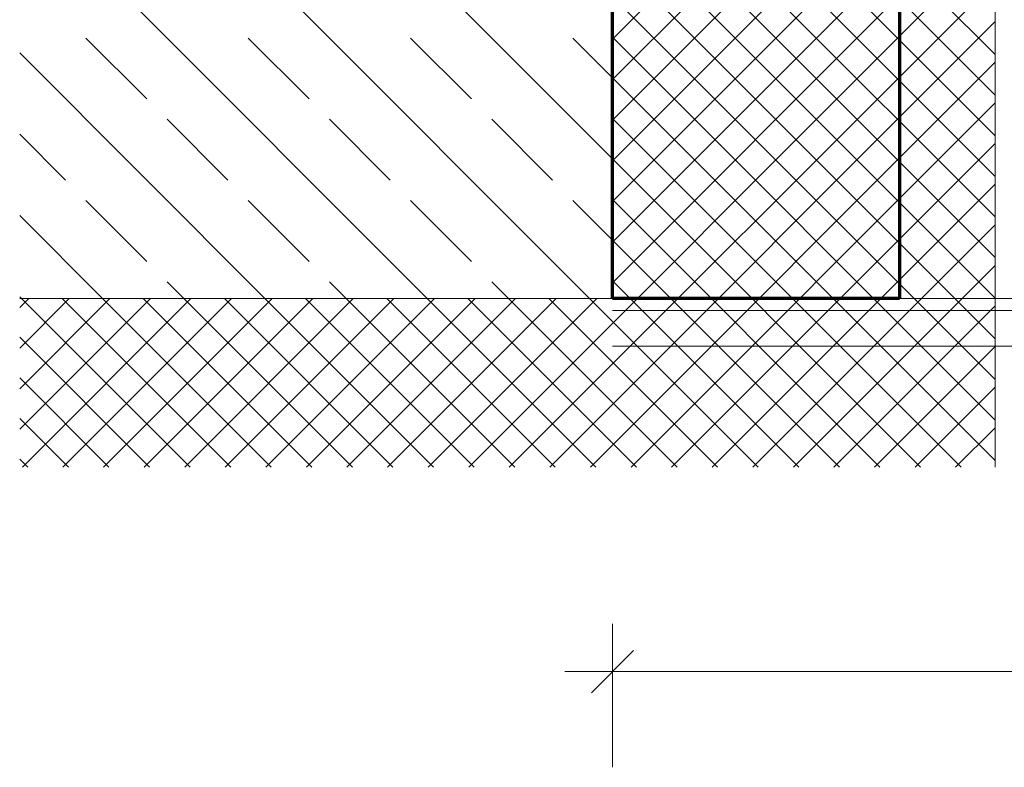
# Model space of a CAD drawing. Header units: millimetres. Extents: x 0 to 96, y -6 to 70.6.
# Tile 4 of 138: x 23 to 25, y -5.5 to -4. Entities that reach past the tile are written whole.
import ezdxf

# ---------------------------------------------------------------- set-up
doc = ezdxf.new("R2010")
doc.units = ezdxf.units.MM
doc.linetypes.add('HIDDEN', pattern=[0.375, 0.25, -0.125])
doc.styles.add('Arial Narrow', font='ARIALN.TTF')
doc.dimstyles.new('Arch_Strakon_dimstyle', dxfattribs={"dimtxt": 15.75, "dimasz": 1, "dimexe": 1.25, "dimexo": 0.0625, "dimgap": 1, "dimtad": 0, "dimdec": 3, "dimzin": 12, "dimdsep": 46, "dimtxsty": 'Arial Narrow', "dimblk": 'Arrowhead_Tick', "dimsah": 1, "dimcen": 0, "dimse1": 1, "dimse2": 1, "dimclrd": 6, "dimclrt": 2, "dimazin": 0, "dimtfac": 1, "dimtdec": 4, "dimtmove": 0, "dimatfit": 3, "dimldrblk": 'NONE', "dimfxl": 1, "dimtvp": 1, "dimtolj": 1, "dimtzin": 0, "dimlwd": 13, "dimarcsym": 2})

# ---------------------------------------------------------------- blocks, each defined once
blk = doc.blocks.new('Arrowhead_Tick')
at = {"color": 0, "linetype": 'Continuous', "lineweight": -2}
for p, q in [((0, 20), (0, -10)), ((-1, 0), (0, 0)), ((10, 0), (0, 0))]:
    blk.add_line(p, q, dxfattribs=at)
at = {"color": 2, "linetype": 'Continuous', "lineweight": 35}
blk.add_line((4.42, 4.42), (-4.42, -4.42), dxfattribs=at)
blk = doc.blocks.new('*D89')
at = {"color": 6, "linetype": 'Continuous', "lineweight": 13}
blk.add_line((24.2063, -3.779), (25.2336, -3.779), dxfattribs=at)
at = {"layer": 'Defpoints', "color": 0}
for p in [(25.2436, -3.779), (25.2436, -3.8306), (24.1963, -4.5591)]:
    blk.add_point(p, dxfattribs=at)
at = {"color": 6, "lineweight": 13, "xscale": 0.01, "yscale": 0.01, "zscale": 0.01}
blk.add_blockref('Arrowhead_Tick', (25.2436, -3.779), dxfattribs=at)
at = {"color": 6, "lineweight": 13, "xscale": 0.01, "yscale": 0.01, "zscale": 0.01, "rotation": 180}
blk.add_blockref('Arrowhead_Tick', (24.1963, -3.779), dxfattribs=at)
at = {"color": 2, "lineweight": 0, "insert": (24.7199, -3.6486), "char_height": 0.1575, "attachment_point": 5, "style": 'Arial Narrow'}
blk.add_mtext('\\A1;20{\\A1;\\H.6x;\\S95;}', dxfattribs=at)
blk = doc.blocks.new('_None')
blk = doc.blocks.new('*D90')
at = {"color": 6, "linetype": 'Continuous', "lineweight": 13}
blk.add_line((24.2063, -1.3386), (25.2336, -1.3386), dxfattribs=at)
at = {"layer": 'Defpoints', "color": 0}
for p in [(25.2436, -1.3386), (25.2436, -3.8306), (24.1963, -4.5591)]:
    blk.add_point(p, dxfattribs=at)
at = {"color": 6, "lineweight": 13, "xscale": 0.01, "yscale": 0.01, "zscale": 0.01}
for p, rotation in [((25.2436, -1.3386), 360), ((24.1963, -1.3386), 180)]:
    blk.add_blockref('Arrowhead_Tick', p, dxfattribs=dict(at, rotation=rotation))
at = {"color": 5, "lineweight": 0, "insert": (24.7199, -1.1993), "char_height": 0.175, "attachment_point": 5, "style": 'Arial Narrow'}
blk.add_mtext('\\A1;209', dxfattribs=at)
blk = doc.blocks.new('*D94')
at = {"color": 6, "linetype": 'Continuous', "lineweight": 13}
blk.add_line((24.2063, -5.3386), (32.4943, -5.3386), dxfattribs=at)
at = {"layer": 'Defpoints', "color": 0}
for p in [(32.5043, -4.3074), (24.1963, -4.5591), (32.5043, -5.3386)]:
    blk.add_point(p, dxfattribs=at)
at = {"color": 6, "lineweight": 13, "xscale": 0.01, "yscale": 0.01, "zscale": 0.01}
blk.add_blockref('Arrowhead_Tick', (32.5043, -5.3386), dxfattribs=at)
at = {"color": 6, "lineweight": 13, "xscale": 0.01, "yscale": 0.01, "zscale": 0.01, "rotation": 180}
blk.add_blockref('Arrowhead_Tick', (24.1963, -5.3386), dxfattribs=at)
at = {"color": 5, "lineweight": 0, "insert": (28.3503, -5.1993), "char_height": 0.175, "attachment_point": 5, "style": 'Arial Narrow'}
blk.add_mtext('\\A1;1662', dxfattribs=at)
blk = doc.blocks.new('*D215')
at = {"color": 6, "linetype": 'Continuous', "lineweight": 13}
blk.add_line((24.2063, -0.1691), (32.7943, -0.1691), dxfattribs=at)
at = {"layer": 'Defpoints', "color": 0}
for p in [(32.8043, -0.1691), (32.8043, -1.6675), (24.1963, -4.5591)]:
    blk.add_point(p, dxfattribs=at)
at = {"color": 6, "lineweight": 13, "xscale": 0.01, "yscale": 0.01, "zscale": 0.01}
blk.add_blockref('Arrowhead_Tick', (32.8043, -0.1691), dxfattribs=at)
at = {"color": 6, "lineweight": 13, "xscale": 0.01, "yscale": 0.01, "zscale": 0.01, "rotation": 180}
blk.add_blockref('Arrowhead_Tick', (24.1963, -0.1691), dxfattribs=at)
at = {"color": 2, "lineweight": 0, "insert": (28.5003, -0.04), "char_height": 0.1575, "attachment_point": 5, "style": 'Arial Narrow'}
blk.add_mtext('\\A1;1722', dxfattribs=at)

msp = doc.modelspace()

# ---------------------------------------------------------------- linework, layer by layer
at = {"color": 3, "linetype": 'HIDDEN', "lineweight": 25, "ltscale": 0.5}
msp.add_line((24.1962676, -4.5591492), (24.1962676, -1.0037095), dxfattribs=at)
at = {"color": 6, "linetype": 'Continuous', "lineweight": 13}
for p, q in [((24.9962677, -4.9117746), (24.9962688, -2.4091423)), ((24.9962677, -4.9117746), (24.9962688, -2.4091423)), ((23.0877254, -3.1591492), (24.1962675, -4.2676913)), ((24.1962676, -4.5591492), (24.1962675, -3.1591492)), ((24.9962676, -3.2171346), (24.1962676, -4.0171346)), ((24.9962676, -3.2171346), (24.1962676, -4.0171346)), ((24.1962675, -3.2494576), (24.9962676, -4.0494576)), ((24.1962675, -3.2494576), (24.9962676, -4.0494576)), ((24.9962676, -3.3019874), (24.1962676, -4.1019874)), ((24.9962676, -3.3019874), (24.1962676, -4.1019874)), ((24.1962676, -3.3343104), (24.9962676, -4.1343104)), ((24.1962676, -3.3343104), (24.9962676, -4.1343104)), ((22.9566502, -3.3674853), (24.1483141, -4.5591492)), ((24.9962676, -3.3868402), (24.1962676, -4.1868402)), ((24.9962676, -3.3868402), (24.1962676, -4.1868402)), ((24.1962675, -3.4191632), (24.9962676, -4.2191632)), ((24.1962675, -3.4191632), (24.9962676, -4.2191632)), ((24.9962676, -3.471693), (24.1962676, -4.271693)), ((24.9962676, -3.471693), (24.1962676, -4.271693)), ((24.1962676, -3.504016), (24.9962676, -4.304016)), ((24.1962676, -3.504016), (24.9962676, -4.304016)), ((24.9962676, -3.5565458), (24.1962676, -4.3565458)), ((24.9962676, -3.5565458), (24.1962676, -4.3565458)), ((24.1962675, -3.5888688), (24.9962676, -4.3888688)), ((24.1962675, -3.5888688), (24.9962676, -4.3888688)), ((24.9962676, -3.6413986), (24.1962676, -4.4413986)), ((24.9962676, -3.6413986), (24.1962676, -4.4413986)), ((24.1962676, -3.6737216), (24.9962676, -4.4737216)), ((24.1962676, -3.6737216), (24.9962676, -4.4737216)), ((22.9566502, -3.7068965), (23.8089029, -4.5591492)), ((24.9962676, -3.7262514), (24.1962676, -4.5262514)), ((24.9962676, -3.7262514), (24.1962676, -4.5262514)), ((24.1962675, -3.7585744), (24.9962676, -4.5585744)), ((24.1962675, -3.7585744), (24.9962676, -4.5585744)), ((24.9962676, -3.8111043), (23.8955972, -4.9117746)), ((24.9962676, -3.8111043), (23.8955972, -4.9117746)), ((24.1962676, -3.8434273), (24.9962676, -4.6434273)), ((24.1962676, -3.8434273), (24.9962676, -4.6434273)), ((24.9962676, -3.8959571), (23.98045, -4.9117746)), ((24.9962676, -3.8959571), (23.98045, -4.9117746)), ((24.1962675, -3.9282801), (24.9962676, -4.7282801)), ((24.1962675, -3.9282801), (24.9962676, -4.7282801)), ((24.9962676, -3.9808099), (24.0653028, -4.9117746)), ((24.9962676, -3.9808099), (24.0653028, -4.9117746)), ((24.1962676, -4.0131329), (24.9962676, -4.8131329)), ((24.1962676, -4.0131329), (24.9962676, -4.8131329)), ((23.0951818, -4.0151337), (23.222461, -4.1424129)), ((23.4345931, -4.0151337), (23.5618723, -4.1424129)), ((23.7740043, -4.0151337), (23.9012835, -4.1424129)), ((24.1134156, -4.0151337), (24.1962675, -4.0979857)), ((22.9566502, -4.0463078), (23.4694916, -4.5591492)), ((24.9962676, -4.0656627), (24.1501557, -4.9117746)), ((24.9962676, -4.0656627), (24.1501557, -4.9117746)), ((24.1962675, -4.0979857), (24.9962676, -4.8979857)), ((24.1962675, -4.0979857), (24.9962676, -4.8979857)), ((24.9962676, -4.1505155), (24.2350085, -4.9117746)), ((24.9962676, -4.1505155), (24.2350085, -4.9117746)), ((23.2648874, -4.1848393), (23.3921667, -4.3121186)), ((23.6042987, -4.1848393), (23.7315779, -4.3121186)), ((23.9437099, -4.1848393), (24.0709892, -4.3121186)), ((24.1962676, -4.1828385), (24.9252036, -4.9117746)), ((24.1962676, -4.1828385), (24.9252036, -4.9117746)), ((22.9566502, -4.2160134), (23.0527554, -4.3121186)), ((24.9962676, -4.2353683), (24.3198613, -4.9117746)), ((24.9962676, -4.2353683), (24.3198613, -4.9117746)), ((24.1962675, -4.2676913), (24.8403508, -4.9117746)), ((24.1962675, -4.2676913), (24.8403508, -4.9117746)), ((24.9962676, -4.3202211), (24.4047141, -4.9117746)), ((24.9962676, -4.3202211), (24.4047141, -4.9117746)), ((23.0951818, -4.354545), (23.222461, -4.4818242)), ((23.4345931, -4.354545), (23.5618723, -4.4818242)), ((23.7740043, -4.354545), (23.9012835, -4.4818242)), ((24.1134156, -4.354545), (24.1962675, -4.4373969)), ((24.1962676, -4.3525441), (24.755498, -4.9117746)), ((24.1962676, -4.3525441), (24.755498, -4.9117746)), ((22.9566502, -4.385719), (23.1300804, -4.5591492)), ((24.9962676, -4.4050739), (24.4895669, -4.9117746)), ((24.9962676, -4.4050739), (24.4895669, -4.9117746)), ((24.1962675, -4.4373969), (24.6706452, -4.9117746)), ((24.1962675, -4.4373969), (24.6706452, -4.9117746)), ((24.9962676, -4.4899268), (24.5744197, -4.9117746)), ((24.9962676, -4.4899268), (24.5744197, -4.9117746)), ((23.2648874, -4.5242506), (23.299786, -4.5591492)), ((23.6042987, -4.5242506), (23.6391972, -4.5591492)), ((23.9437099, -4.5242506), (23.9786085, -4.5591492)), ((24.1962676, -4.5222498), (24.5857924, -4.9117746)), ((24.1962676, -4.5222498), (24.5857924, -4.9117746)), ((22.9566502, -4.5554247), (22.9603747, -4.5591492)), ((22.9754304, -4.5591492), (22.9566502, -4.5779294)), ((23.0602833, -4.5591492), (22.9566502, -4.6627822)), ((23.1451361, -4.5591492), (22.9566502, -4.747635)), ((23.2299889, -4.5591492), (22.9566502, -4.8324878)), ((22.9754304, -4.5591492), (22.9566502, -4.5779294)), ((23.0602833, -4.5591492), (22.9566502, -4.6627822)), ((23.1451361, -4.5591492), (22.9566502, -4.747635)), ((23.2299889, -4.5591492), (22.9566502, -4.8324878)), ((24.1962676, -4.5591492), (22.9566502, -4.5591492)), ((22.9603747, -4.5591492), (23.3130002, -4.9117746)), ((22.9603747, -4.5591492), (23.3130002, -4.9117746)), ((23.3148417, -4.5591492), (22.9622163, -4.9117746)), ((23.3148417, -4.5591492), (22.9622163, -4.9117746)), ((23.0452275, -4.5591492), (23.397853, -4.9117746)), ((23.0452275, -4.5591492), (23.397853, -4.9117746)), ((23.3996945, -4.5591492), (23.0470691, -4.9117746)), ((23.3996945, -4.5591492), (23.0470691, -4.9117746)), ((23.1300804, -4.5591492), (23.4827058, -4.9117746)), ((23.1300804, -4.5591492), (23.4827058, -4.9117746)), ((23.4845473, -4.5591492), (23.1319219, -4.9117746)), ((23.4845473, -4.5591492), (23.1319219, -4.9117746)), ((23.2149332, -4.5591492), (23.5675586, -4.9117746)), ((23.2149332, -4.5591492), (23.5675586, -4.9117746)), ((23.5694001, -4.5591492), (23.2167747, -4.9117746)), ((23.5694001, -4.5591492), (23.2167747, -4.9117746)), ((23.299786, -4.5591492), (23.6524114, -4.9117746)), ((23.299786, -4.5591492), (23.6524114, -4.9117746)), ((23.654253, -4.5591492), (23.3016275, -4.9117746)), ((23.654253, -4.5591492), (23.3016275, -4.9117746)), ((23.3846388, -4.5591492), (23.7372642, -4.9117746)), ((23.3846388, -4.5591492), (23.7372642, -4.9117746)), ((23.7391058, -4.5591492), (23.3864803, -4.9117746)), ((23.7391058, -4.5591492), (23.3864803, -4.9117746)), ((23.4694916, -4.5591492), (23.8221171, -4.9117746)), ((23.4694916, -4.5591492), (23.8221171, -4.9117746)), ((23.8239586, -4.5591492), (23.4713331, -4.9117746)), ((23.8239586, -4.5591492), (23.4713331, -4.9117746)), ((23.5543444, -4.5591492), (23.9069699, -4.9117746)), ((23.5543444, -4.5591492), (23.9069699, -4.9117746)), ((23.9088114, -4.5591492), (23.556186, -4.9117746)), ((23.9088114, -4.5591492), (23.556186, -4.9117746)), ((23.6391972, -4.5591492), (23.9918227, -4.9117746)), ((23.6391972, -4.5591492), (23.9918227, -4.9117746)), ((23.9936642, -4.5591492), (23.6410388, -4.9117746)), ((23.9936642, -4.5591492), (23.6410388, -4.9117746)), ((23.7240501, -4.5591492), (24.0766755, -4.9117746)), ((23.7240501, -4.5591492), (24.0766755, -4.9117746)), ((24.078517, -4.5591492), (23.7258916, -4.9117746)), ((24.078517, -4.5591492), (23.7258916, -4.9117746)), ((23.8089029, -4.5591492), (24.1615283, -4.9117746)), ((23.8089029, -4.5591492), (24.1615283, -4.9117746)), ((24.1633698, -4.5591492), (23.8107444, -4.9117746)), ((24.1633698, -4.5591492), (23.8107444, -4.9117746)), ((23.8937557, -4.5591492), (24.2463811, -4.9117746)), ((23.8937557, -4.5591492), (24.2463811, -4.9117746)), ((23.9786085, -4.5591492), (24.3312339, -4.9117746)), ((23.9786085, -4.5591492), (24.3312339, -4.9117746)), ((24.0634613, -4.5591492), (24.4160867, -4.9117746)), ((24.0634613, -4.5591492), (24.4160867, -4.9117746)), ((24.1483141, -4.5591492), (24.5009396, -4.9117746)), ((24.1483141, -4.5591492), (24.5009396, -4.9117746)), ((24.1597675, -4.5591492), (24.1962676, -4.5591492)), ((32.5042757, -4.5841423), (24.1962676, -4.5841423)), ((24.9962676, -4.5747796), (24.6592725, -4.9117746)), ((24.9962676, -4.5747796), (24.6592725, -4.9117746)), ((22.9566502, -4.6402775), (23.2281474, -4.9117746)), ((22.9566502, -4.6402775), (23.2281474, -4.9117746)), ((32.5042757, -4.6591423), (24.1962676, -4.6591423)), ((24.6322023, -4.6591422), (24.2822023, -4.6591422)), ((24.9962676, -4.6596324), (24.7441254, -4.9117746)), ((24.9962676, -4.6596324), (24.7441254, -4.9117746)), ((22.9566502, -4.7251303), (23.1432945, -4.9117746)), ((22.9566502, -4.7251303), (23.1432945, -4.9117746)), ((24.9962676, -4.7444852), (24.8289782, -4.9117746)), ((24.9962676, -4.7444852), (24.8289782, -4.9117746)), ((22.9566502, -4.8099831), (23.0584417, -4.9117746)), ((22.9566502, -4.8099831), (23.0584417, -4.9117746)), ((24.9962676, -4.829338), (24.913831, -4.9117746)), ((24.9962676, -4.829338), (24.913831, -4.9117746)), ((22.9566502, -4.8948359), (22.9735889, -4.9117746)), ((22.9566502, -4.8948359), (22.9735889, -4.9117746))]:
    msp.add_line(p, q, dxfattribs=at)
at = {"color": 1, "linetype": 'Continuous', "lineweight": 70}
for p, q in [((24.1962676, -4.5591492), (24.1962675, -3.1591492)), ((24.7962676, -3.1591492), (24.7962676, -4.5591492)), ((24.7962676, -4.5591492), (24.1962676, -4.5591492))]:
    msp.add_line(p, q, dxfattribs=at)
at = {"color": 5, "linetype": 'Continuous', "lineweight": 18}
for p, q in [((24.7962676, -4.5591492), (24.7962676, -3.1591492)), ((25.1562676, -4.5591492), (24.7962676, -4.5591492))]:
    msp.add_line(p, q, dxfattribs=at)

# ---------------------------------------------------------------- dimensions: what is measured, and where the dimension line sits
at = {"lineweight": 0}
for base, p2, text, override, picture, middle in [((32.8042757, -0.1690911), (32.8042757, -1.6675278), '1722', {"dimscale": 0.01, "dimtxt": 15.75, "dimasz": 1, "dimgap": 5, "dimtad": 1, "dimjust": 0, "dimtih": 0, "dimtoh": 0, "dimdec": 3, "dimdsep": 46, "dimtxsty": 'Arial Narrow', "dimclrd": 6, "dimclrt": 2, "dimtix": 1, "dimtofl": 255, "dimtmove": 0, "dimatfit": 2, "dimfxl": 0, "dimfxlon": 0, "dimtvp": 31.746032, "dimlwd": 13}, '*D215', (28.5002716, -0.1690911)), ((25.2436082, -1.3386212), (25.2436082, -3.8306016), '209', {"dimscale": 0.01, "dimtxt": 17.5, "dimasz": 1, "dimgap": 5, "dimtad": 1, "dimjust": 0, "dimtih": 0, "dimtoh": 0, "dimdec": 3, "dimdsep": 46, "dimtxsty": 'Arial Narrow', "dimclrd": 6, "dimclrt": 5, "dimtix": 1, "dimtofl": 255, "dimtmove": 0, "dimatfit": 2, "dimfxl": 0, "dimfxlon": 0, "dimtvp": 28.571429, "dimlwd": 13}, '*D90', (24.7199379, -1.3386212)), ((25.2436082, -3.7789677), (25.2436082, -3.8306016), '20{\\A1;\\H.6x;\\S95;}', {"dimscale": 0.01, "dimtxt": 15.75, "dimasz": 1, "dimgap": 5, "dimtad": 1, "dimjust": 0, "dimtih": 0, "dimtoh": 0, "dimdec": 4, "dimdsep": 46, "dimtxsty": 'Arial Narrow', "dimclrd": 6, "dimclrt": 2, "dimtix": 1, "dimtofl": 255, "dimtmove": 0, "dimatfit": 2, "dimfxl": 0, "dimfxlon": 0, "dimtvp": 31.746032, "dimlwd": 13}, '*D89', (24.7199379, -3.7789677)), ((32.5042757, -5.3386212), (32.5042757, -4.3073719), '1662', {"dimscale": 0.01, "dimtxt": 17.5, "dimasz": 1, "dimgap": 5, "dimtad": 1, "dimjust": 0, "dimtih": 0, "dimtoh": 0, "dimdec": 3, "dimdsep": 46, "dimtxsty": 'Arial Narrow', "dimclrd": 6, "dimclrt": 5, "dimtix": 1, "dimtofl": 255, "dimtmove": 0, "dimatfit": 2, "dimfxl": 0, "dimfxlon": 0, "dimtvp": 28.571429, "dimlwd": 13}, '*D94', (28.3502716, -5.3386212))]:
    dim = msp.add_linear_dim(base=base, p1=(24.1962676, -4.5591492), p2=p2, text=text, dimstyle='Arch_Strakon_dimstyle', override=override, dxfattribs=at)
    dim.commit()
    dim.dimension.update_dxf_attribs({"geometry": picture, "text_midpoint": middle, "dimtype": 160})

doc.saveas('drawing.dxf')
